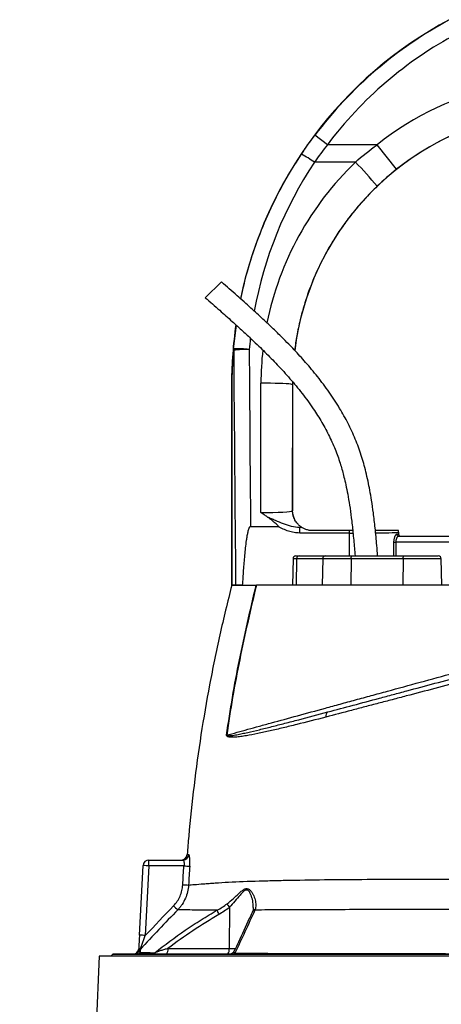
# Model space of a CAD drawing. Header units: millimetres. Extents: x 540 to 1430, y 615 to 2661.
# Tile 8 of 9: x 622 to 837, y 2149 to 2651. Entities that reach past the tile are written whole.
import ezdxf

# ---------------------------------------------------------------- set-up
doc = ezdxf.new("R2010")
doc.units = ezdxf.units.MM

msp = doc.modelspace()

# ---------------------------------------------------------------- linework, layer by layer
at = {"color": 7, "linetype": 'Continuous', "lineweight": 25}
for p, q in [((779.14, 2587.38), (772.75, 2592.19)), ((804.46, 2587.38), (779.14, 2587.38)), ((814.4, 2574.85), (804.46, 2587.38)), ((793.39, 2578.44), (772.55, 2578.44)), ((725.22, 2517.43), (716.96, 2509.42)), ((730.46, 2465.98), (730.4, 2465.98)), ((730.4, 2362.91), (730.4, 2465.98)), ((730.46, 2465.98), (730.46, 2362.91)), ((730.46, 2465.98), (730.46, 2465.98)), ((730.46, 2362.91), (730.46, 2465.98)), ((745.24, 2399.98), (745.29, 2465.86)), ((761.29, 2465.14), (761.24, 2400.75)), ((761.29, 2465.14), (761.4, 2465.14)), ((761.4, 2466.5), (761.4, 2465.14)), ((761.4, 2465.14), (761.4, 2400.91)), ((761.24, 2400.75), (761.4, 2400.91)), ((739.98, 2392.91), (754, 2392.91)), ((765.06, 2389.53), (765.06, 2392.53)), ((765.06, 2392.53), (765.95, 2392.53)), ((790.39, 2389.53), (765.06, 2389.53)), ((771.4, 2390.91), (790.39, 2390.91)), ((790.39, 2389.53), (790.39, 2390.91)), ((790.39, 2390.91), (792.05, 2390.91)), ((814.47, 2388.91), (815.39, 2388.91)), ((815.4, 2389.91), (815.39, 2389.9)), ((815.39, 2389.9), (815.39, 2388.91)), ((815.39, 2388.91), (815.4, 2388.91)), ((815.4, 2389.91), (815.4, 2388.91)), ((815.43, 2387.91), (917.05, 2387.91)), ((813.05, 2384.91), (813.95, 2384.91)), ((763.15, 2377.91), (764.76, 2377.91)), ((764.76, 2377.91), (778.07, 2377.91)), ((778.07, 2377.91), (791.7, 2377.91)), ((791.7, 2377.91), (818.17, 2377.91)), ((818.17, 2377.91), (835.64, 2377.91)), ((761.65, 2376.44), (761.42, 2362.91)), ((763.44, 2376.44), (763.23, 2362.91)), ((776.75, 2376.44), (763.44, 2376.44)), ((776.75, 2376.44), (776.55, 2362.91)), ((791.23, 2376.44), (776.75, 2376.44)), ((791.23, 2376.44), (791.15, 2362.91)), ((817.7, 2376.44), (791.23, 2376.44)), ((817.7, 2376.44), (817.62, 2362.91)), ((837.38, 2362.91), (837.14, 2376.44)), ((730.4, 2362.91), (730.46, 2362.91)), ((732.4, 2362.91), (730.46, 2362.91)), ((730.46, 2362.91), (730.46, 2362.91)), ((739.37, 2362.91), (742.69, 2362.91)), ((688.24, 2219.96), (688.24, 2222.91)), ((688.24, 2222.91), (705.57, 2222.91)), ((683.39, 2184.58), (685.25, 2220.07)), ((688.24, 2219.96), (686.38, 2184.48)), ((706.06, 2219.96), (688.24, 2219.96)), ((729.2, 2198.83), (729.1, 2177.86)), ((697.93, 2177.86), (729.1, 2177.86)), ((662.89, 2173.91), (622.39, 1211.91)), ((880.4, 2173.91), (662.89, 2173.91)), ((669.9, 2174.91), (668.9, 2173.91)), ((669.9, 2174.91), (669.9, 2174.91)), ((669.9, 2174.91), (880.4, 2174.91)), ((880.4, 2174.91), (669.9, 2174.91))]:
    msp.add_line(p, q, dxfattribs=at)
at = {"color": 8, "linetype": 'Continuous', "lineweight": 25}
for p, q in [((731.35, 2483.34), (732.8, 2495.37)), ((761.34, 2466.62), (761.29, 2465.14)), ((790.39, 2377.91), (790.39, 2389.53)), ((813.05, 2377.91), (813.05, 2384.91)), ((813.95, 2384.91), (813.95, 2377.91)), ((916.81, 2384.91), (813.95, 2384.91)), ((763.44, 2376.44), (761.65, 2376.44)), ((837.14, 2376.44), (817.7, 2376.44)), ((729.1, 2177.86), (732.35, 2177.86))]:
    msp.add_line(p, q, dxfattribs=at)
at = {"color": 7, "linetype": 'Continuous', "lineweight": 25, "flags": 128}
for points in [[(761.29, 2465.14), (761.06, 2465.25), (760.44, 2465.36), (759.46, 2465.46), (758.14, 2465.56), (756.51, 2465.64), (754.61, 2465.71), (752.48, 2465.77), (750.19, 2465.82), (747.77, 2465.85), (745.29, 2465.86)], [(791.23, 2376.44), (791.24, 2376.73), (791.27, 2377), (791.31, 2377.26), (791.37, 2377.48), (791.44, 2377.66), (791.52, 2377.8), (791.61, 2377.88), (791.7, 2377.91)], [(817.7, 2376.44), (817.71, 2376.73), (817.74, 2377), (817.78, 2377.26), (817.84, 2377.48), (817.91, 2377.66), (817.99, 2377.8), (818.08, 2377.88), (818.17, 2377.91)]]:
    msp.add_lwpolyline(points, dxfattribs=at)
at = {"color": 7, "linetype": 'Continuous', "lineweight": 25}
for centre, radius, start, end in [((940.4, 2465.98), 210, 118.1929, 168.2253), ((940.4, 2465.98), 209.85, 118.1929, 143.0256), ((940.4, 2465.98), 201.85, 118.1929, 143.0256), ((901.4, 2465.14), 156.01, 102.1224, 128.4138), ((901.4, 2465.14), 140, 102.1224, 172.9049), ((901.4, 2465.14), 140.01, 102.1224, 128.4138), ((740.81, 2534.23), 54.42, 54.3311, 62.5562), ((694.83, 2478.28), 140.53, 38.7223, 45.462), ((940.4, 2465.98), 210, 171.9067, 180), ((733.86, 2483.2), 2.52, 176.8653, 192.0026), ((733.55, 2436.56), 46.83, 82.9274, 92.6994), ((738.08, 2422.55), 60.49, 88.8275, 96.3421), ((769.24, 2400.76), 8, 180.0185, 209.1258), ((771.4, 2400.91), 10, 236.7363, 236.9813), ((815.45, 2388.89), 0.982, 178.9427, 268.9022), ((812.39, 2389.9), 3, 0.0179, 19.6354), ((816.39, 2388.91), 1, 179.9956, 269.9956), ((763.15, 2376.41), 1.5, 90, 179), ((764.85, 2376.5), 1.41, 93.8436, 182.5389), ((778.17, 2376.5), 1.41, 93.8436, 182.5389), ((835.64, 2376.41), 1.5, 1, 90), ((780.56, 2296.39), 2.26, 119.6226, 196.3097), ((726.93, 2275.1), 11.51, 85.1274, 85.6056), ((688.24, 2219.91), 3, 90, 177), ((704.7, 2225.91), 3, 270.4405, 355.6199), ((705.55, 2225.9), 2.99, 270.2096, 355.8389), ((685.25, 2177.04), 43.03, 86.003, 89.9958), ((710.87, 2282.16), 62.38, 265.58, 268.2871), ((709.53, 2272.53), 62.35, 266.259, 268.9678), ((753.46, 2253.62), 75.47, 225.7274, 227.962), ((729, 2198.21), 5.99, 187.968, 211.3551), ((735.04, 2203.87), 7.72, 204.7219, 220.8147), ((683.39, 2141.56), 43.03, 86.003, 89.9958), ((680.04, 2177.91), 3, 270, 357), ((685.88, 2175.32), 2.98, 136.1692, 154.1078), ((694.52, 2177.18), 3.48, 319.2953, 11.1942), ((725.68, 2177.18), 3.48, 319.2953, 11.1942), ((680.5, 2177.91), 3, 270.0167, 334.4806), ((681.56, 2177.86), 2.95, 270.0675, 316.5033), ((689.29, 2177.68), 2.77, 270.2417, 314.3681), ((729, 2177.91), 3, 270.0005, 335.3619), ((730.76, 2176.77), 1.86, 271.0939, 313.7425)]:
    msp.add_arc(centre, radius, start, end, dxfattribs=at)
at = {"color": 8, "linetype": 'Continuous', "lineweight": 25}
for centre, radius, start, end in [((742.86, 2195.25), 2.27, 105.7317, 154.6134), ((742.93, 2195.48), 2.25, 105.9618, 154.9508)]:
    msp.add_arc(centre, radius, start, end, dxfattribs=at)
for centre, major_axis, ratio, start_param, end_param in [((940.4, 2466.49), (0, 201.76), 1, 0.982585, 1.391125), ((901.4, 2465.73), (0, 156.1), 1, 0.764074, 1.372079), ((940.4, 2466.49), (0, 201.76), 1, 1.460239, 1.48873), ((901.4, 2465.73), (0, 156.1), 1, 1.461892, 1.570015), ((790.39, 2389.91), (25, 0), 0.01536, 4.712389, 4.784591), ((790.39, 2389.91), (25, 0), 0.01536, 5.276513, 6.265732)]:
    msp.add_ellipse(centre, major_axis=major_axis, ratio=ratio, start_param=start_param, end_param=end_param, dxfattribs=at)
at = {"color": 7, "linetype": 'Continuous', "lineweight": 25}
for centre, major_axis, ratio, start_param, end_param in [((830.4, 2772.73), (0, 2056.47), 0.048627, 1.712315, 1.771423), ((830.4, 2773.09), (0, 2056.47), 0.044737, 1.712315, 1.756735), ((745.24, 2400.76), (16, 0.01), 0.048575, 4.712297, 6.265657), ((769.4, 2400.91), (-5.66, -5.66), 0.999695, 5.497939, 5.499231), ((745.24, 2392.76), (24, 0), 0.017486, 5.683962, 5.749965), ((812.4, 2389.91), (2.12, 2.12), 0.999695, 5.497939, 5.837579), ((816.4, 2388.91), (1, 0), 0.999848, 3.141593, 4.712389)]:
    msp.add_ellipse(centre, major_axis=major_axis, ratio=ratio, start_param=start_param, end_param=end_param, dxfattribs=at)
for points in [[(765.9, 2582.53), (768.09, 2585.81), (770.37, 2589.04), (772.75, 2592.19)], [(779.14, 2587.38), (776.85, 2584.47), (774.66, 2581.49), (772.55, 2578.44)], [(793.39, 2578.44), (796.95, 2581.59), (800.64, 2584.57), (804.46, 2587.38)], [(814.4, 2574.85), (810.96, 2572.11), (807.64, 2569.23), (804.47, 2566.18)], [(705.46, 2210.31), (705.64, 2213.53), (705.84, 2216.75), (706.06, 2219.96)], [(709.01, 2219.81), (708.79, 2216.6), (708.59, 2213.4), (708.41, 2210.19)], [(702.92, 2197.57), (696.5, 2190.87), (690.11, 2184.13), (683.74, 2177.38)], [(686.38, 2184.48), (691.17, 2189.53), (695.96, 2194.57), (700.78, 2199.59)], [(723.06, 2197.38), (724.81, 2198.32), (726.47, 2199.39), (728.03, 2200.64)], [(729.2, 2198.83), (727.54, 2197.4), (725.76, 2196.17), (723.88, 2195.1)], [(742.32, 2197.64), (742.29, 2197.57), (742.27, 2197.51), (742.25, 2197.44)], [(683.74, 2177.38), (683.72, 2176.96), (683.71, 2176.44), (683.69, 2175.83)]]:
    msp.add_open_spline(points, degree=3, dxfattribs=at)
at = {"color": 8, "linetype": 'Continuous', "lineweight": 25}
for points, knots in [([(735.15, 2508.65), (735.54, 2510.76), (736.94, 2518.12), (740.62, 2530.58), (746.16, 2545.93), (752.49, 2559.7), (759.08, 2571.92), (763.62, 2578.99), (765.9, 2582.53)], [0, 0, 0, 0, 0.079758, 0.27903, 0.483159, 0.687289, 0.843363, 1, 1, 1, 1]), ([(804.47, 2566.18), (802.57, 2564.3), (798.78, 2560.55), (793.48, 2554.48), (788.49, 2548.11), (783.2, 2540.46), (777.86, 2531.44), (772.71, 2520.85), (768.44, 2509.75), (765.46, 2499.4), (763.5, 2490.34), (762.77, 2485.12), (762.43, 2482.64)], [0, 0, 0, 0, 0.083997, 0.167993, 0.253114, 0.338234, 0.460455, 0.582676, 0.708446, 0.834217, 0.921058, 1, 1, 1, 1]), ([(707.69, 2225.68), (707.69, 2225.68), (707.62, 2225.68), (707.84, 2225.68), (708.3, 2225.68), (708.53, 2225.68)], [0, 0, 0, 0, 0.0002356, 0.4991041, 1, 1, 1, 1]), ([(741.31, 2198.77), (741.33, 2199.11), (741.4, 2200.43), (741, 2202.93), (740.12, 2205.55), (739.08, 2207.23), (738.13, 2207.73), (737.2, 2207.54), (736.03, 2206.59), (734.34, 2204.67), (732.09, 2201.95), (730.16, 2199.87), (729.2, 2198.83)], [0, 0, 0, 0, 0.053617, 0.209017, 0.364121, 0.453665, 0.49845, 0.542934, 0.604328, 0.694554, 0.847243, 1, 1, 1, 1]), ([(732.05, 2175.43), (731.96, 2175.47), (731.67, 2175.62), (731.55, 2176.01), (731.53, 2176.37), (731.72, 2176.61), (731.75, 2176.64)], [0, 0, 0, 0, 0.122691, 0.445491, 0.923283, 1, 1, 1, 1])]:
    msp.add_open_spline(points, degree=3, knots=knots, dxfattribs=at)
at = {"color": 7, "linetype": 'Continuous', "lineweight": 25}
for points, knots in [([(804.74, 2377.91), (804.61, 2379.66), (804.23, 2384.4), (803.55, 2391.7), (802.65, 2399.38), (801.74, 2405.77), (800.81, 2411.17), (799.85, 2416.02), (798.48, 2421.98), (796.47, 2429.16), (793.47, 2437.4), (789.76, 2445.4), (785.29, 2453.41), (780.09, 2461.38), (774.26, 2469.17), (768.26, 2476.33), (763.28, 2481.77), (759.2, 2486.02), (755.68, 2489.58), (751.31, 2493.84), (746.06, 2498.79), (739.92, 2504.42), (732.87, 2510.7), (727.86, 2515.1), (725.22, 2517.43)], [0, 0, 0, 0, 0.031551, 0.085485, 0.13182, 0.170511, 0.201542, 0.230301, 0.25948, 0.311438, 0.364163, 0.416982, 0.469826, 0.529004, 0.587941, 0.644518, 0.696912, 0.720533, 0.75038, 0.786967, 0.830235, 0.880156, 0.936733, 1, 1, 1, 1]), ([(716.96, 2509.42), (719.4, 2507.28), (723.98, 2503.27), (730.36, 2497.6), (735.81, 2492.66), (740.33, 2488.46), (744.08, 2484.88), (747.37, 2481.66), (750.5, 2478.51), (754.8, 2474.06), (760.15, 2468.19), (766.3, 2460.74), (771.73, 2453.31), (776.39, 2445.95), (780.27, 2438.76), (783.46, 2431.53), (785.49, 2425.64), (786.79, 2421.2), (787.67, 2417.82), (788.59, 2413.87), (789.55, 2409.08), (790.5, 2403.47), (791.39, 2397.02), (792.2, 2389.75), (792.8, 2383.28), (793.13, 2379.24), (793.24, 2377.91)], [0, 0, 0, 0, 0.0615366, 0.1155777, 0.162106, 0.201141, 0.2327199, 0.2604366, 0.2885491, 0.317052, 0.3779138, 0.4391477, 0.500379, 0.5524867, 0.6044772, 0.6552004, 0.702424, 0.7224814, 0.7431331, 0.7686689, 0.7995136, 0.8357619, 0.8767124, 0.9230308, 0.9747313, 1, 1, 1, 1]), ([(730.46, 2465.98), (730.46, 2466.4), (730.46, 2466.81), (730.47, 2467.61), (730.47, 2468.01), (730.49, 2468.77), (730.5, 2469.15), (730.52, 2469.89), (730.53, 2470.25), (730.56, 2471.34), (730.59, 2472.05), (730.65, 2473.48), (730.69, 2474.19), (730.8, 2476.31), (730.89, 2477.72), (731.1, 2480.53), (731.21, 2481.93), (731.35, 2483.34)], [0, 0, 0, 0, 0.0625, 0.0625, 0.125, 0.125, 0.1875, 0.1875, 0.25, 0.25, 0.375, 0.375, 0.5, 0.5, 0.75, 0.75, 1, 1, 1, 1]), ([(731.4, 2482.67), (731.26, 2481.33), (731.14, 2479.99), (730.92, 2477.31), (730.82, 2475.96), (730.7, 2473.93), (730.67, 2473.25), (730.6, 2471.88), (730.58, 2471.2), (730.54, 2470.15), (730.53, 2469.8), (730.51, 2469.09), (730.5, 2468.73), (730.48, 2467.99), (730.47, 2467.6), (730.47, 2467.01), (730.46, 2466.81), (730.46, 2466.4), (730.46, 2466.19), (730.46, 2465.98)], [0, 0, 0, 0, 0.25, 0.25, 0.5, 0.5, 0.625, 0.625, 0.75, 0.75, 0.8125, 0.8125, 0.875, 0.875, 0.9375, 0.9375, 0.96875, 0.96875, 1, 1, 1, 1]), ([(748.49, 2397.76), (747.94, 2398.12), (747.39, 2398.49), (746.59, 2399.04), (746.32, 2399.23), (745.78, 2399.61), (745.51, 2399.8), (745.24, 2399.98)], [0, 0, 0, 0, 0.5, 0.5, 0.75, 0.75, 1, 1, 1, 1]), ([(762.25, 2396.86), (762.17, 2397.06), (762.08, 2397.26), (761.92, 2397.71), (761.84, 2397.96), (761.72, 2398.37), (761.69, 2398.52), (761.61, 2398.84), (761.58, 2399.01), (761.51, 2399.39), (761.48, 2399.61), (761.44, 2400), (761.43, 2400.15), (761.41, 2400.4), (761.41, 2400.49), (761.4, 2400.69), (761.4, 2400.79), (761.4, 2400.9)], [0, 0, 0, 0, 0.25, 0.25, 0.5, 0.5, 0.625, 0.625, 0.75, 0.75, 0.875, 0.875, 0.9375, 0.9375, 0.96875, 0.96875, 1, 1, 1, 1]), ([(739.98, 2392.91), (739.9, 2392.91), (739.82, 2392.88), (739.69, 2392.79), (739.63, 2392.74), (739.47, 2392.55), (739.39, 2392.41), (739.17, 2391.99), (739.05, 2391.69), (738.85, 2391.08), (738.77, 2390.77), (738.61, 2390.15), (738.53, 2389.84), (738.33, 2388.91), (738.21, 2388.28), (738, 2387.03), (737.9, 2386.4), (737.62, 2384.5), (737.47, 2383.23), (737.18, 2380.7), (737.05, 2379.43), (736.69, 2375.63), (736.49, 2373.09), (736.12, 2368), (735.96, 2365.46), (735.81, 2362.91)], [0, 0, 0, 0, 0.007812, 0.007812, 0.015625, 0.015625, 0.03125, 0.03125, 0.0625, 0.0625, 0.09375, 0.09375, 0.125, 0.125, 0.1875, 0.1875, 0.25, 0.25, 0.375, 0.375, 0.5, 0.5, 0.75, 0.75, 1, 1, 1, 1]), ([(748.49, 2397.76), (749.18, 2397.52), (749.86, 2397.24), (751.22, 2396.67), (751.89, 2396.38), (753.9, 2395.5), (755.23, 2394.92), (757.27, 2394.14), (757.95, 2393.89), (759.33, 2393.44), (760.03, 2393.24), (762.16, 2392.73), (763.59, 2392.52), (765.06, 2392.53)], [0, 0, 0, 0, 0.125, 0.125, 0.25, 0.25, 0.5, 0.5, 0.625, 0.625, 0.75, 0.75, 1, 1, 1, 1]), ([(754, 2392.91), (754.05, 2392.91), (754.09, 2392.91), (754.14, 2392.94), (754.15, 2392.96), (754.16, 2393), (754.16, 2393.02), (754.14, 2393.08), (754.12, 2393.11), (754.08, 2393.18), (754.05, 2393.21), (753.93, 2393.37), (753.81, 2393.48), (753.46, 2393.8), (753.22, 2394.01), (752.5, 2394.63), (752.01, 2395.03), (751.02, 2395.84), (750.53, 2396.24), (749.53, 2397.03), (749.02, 2397.41), (748.49, 2397.76)], [0, 0, 0, 0, 0.015625, 0.015625, 0.023438, 0.023438, 0.03125, 0.03125, 0.046875, 0.046875, 0.0625, 0.0625, 0.125, 0.125, 0.25, 0.25, 0.5, 0.5, 0.75, 0.75, 1, 1, 1, 1]), ([(765.06, 2389.53), (764.08, 2389.53), (763.11, 2389.62), (761.68, 2389.86), (761.2, 2389.96), (760.26, 2390.2), (759.78, 2390.33), (757.46, 2391.09), (755.7, 2391.93), (754, 2392.91)], [0, 0, 0, 0, 0.25, 0.25, 0.375, 0.375, 0.5, 0.5, 1, 1, 1, 1]), ([(765.91, 2392.55), (765.88, 2392.57), (765.75, 2392.65), (765.38, 2392.92), (765.23, 2393.03), (764.89, 2393.31), (764.7, 2393.48), (764.29, 2393.87), (764.07, 2394.09), (763.63, 2394.6), (763.41, 2394.88), (762.99, 2395.48), (762.79, 2395.8), (762.54, 2396.27), (762.46, 2396.42), (762.33, 2396.68), (762.28, 2396.8), (762.25, 2396.86)], [0, 0, 0, 0, 0.25, 0.25, 0.375, 0.375, 0.5, 0.5, 0.625, 0.625, 0.75, 0.75, 0.875, 0.875, 0.9375, 0.9375, 1, 1, 1, 1]), ([(765.95, 2392.53), (765.95, 2392.52), (765.97, 2392.51), (766.04, 2392.47), (766.09, 2392.43), (766.28, 2392.32), (766.45, 2392.22), (766.84, 2392.01), (767.07, 2391.89), (767.54, 2391.68), (767.79, 2391.58), (768.31, 2391.39), (768.59, 2391.31), (769.13, 2391.17), (769.41, 2391.11), (770.25, 2390.96), (770.82, 2390.91), (771.4, 2390.91)], [0, 0, 0, 0, 0.0625, 0.0625, 0.125, 0.125, 0.25, 0.25, 0.375, 0.375, 0.5, 0.5, 0.625, 0.625, 0.75, 0.75, 1, 1, 1, 1]), ([(803.58, 2390.91), (803.74, 2390.91), (805.12, 2390.91), (807.39, 2390.91), (810.24, 2390.91), (812.49, 2390.91), (814.04, 2390.91), (814.98, 2390.91), (815.14, 2390.91), (815.22, 2390.91)], [0, 0, 0, 0, 0.021068, 0.192382, 0.363695, 0.534798, 0.7059, 0.85295, 1, 1, 1, 1]), ([(813.05, 2384.91), (813.05, 2385.18), (813.06, 2385.45), (813.11, 2385.96), (813.14, 2386.21), (813.23, 2386.7), (813.28, 2386.93), (813.4, 2387.36), (813.47, 2387.56), (813.61, 2387.93), (813.69, 2388.09), (813.85, 2388.38), (813.93, 2388.5), (814.09, 2388.7), (814.17, 2388.78), (814.32, 2388.88), (814.4, 2388.91), (814.47, 2388.91)], [0, 0, 0, 0, 0.125, 0.125, 0.25, 0.25, 0.375, 0.375, 0.5, 0.5, 0.625, 0.625, 0.75, 0.75, 0.875, 0.875, 1, 1, 1, 1]), ([(815.43, 2387.91), (815.36, 2387.91), (815.29, 2387.89), (815.13, 2387.82), (815.05, 2387.76), (814.88, 2387.62), (814.8, 2387.53), (814.64, 2387.33), (814.56, 2387.21), (814.41, 2386.94), (814.34, 2386.79), (814.21, 2386.47), (814.15, 2386.29), (814.06, 2385.93), (814.02, 2385.73), (813.97, 2385.33), (813.95, 2385.12), (813.95, 2384.91)], [0, 0, 0, 0, 0.125, 0.125, 0.25, 0.25, 0.375, 0.375, 0.5, 0.5, 0.625, 0.625, 0.75, 0.75, 0.875, 0.875, 1, 1, 1, 1]), ([(730.4, 2362.91), (728.33, 2354.5), (724.18, 2337.69), (719.01, 2312.25), (714.6, 2286.67), (711.09, 2260.96), (708.82, 2240.62), (708.01, 2228.83), (707.79, 2225.67)], [0, 0, 0, 0, 0.186516, 0.372902, 0.559207, 0.74548, 0.931769, 1, 1, 1, 1]), ([(727.81, 2286.58), (728.7, 2293), (729.69, 2299.41), (731.89, 2312.2), (733.09, 2318.57), (735.65, 2331.29), (737.02, 2337.63), (739.86, 2350.29), (741.35, 2356.61), (742.87, 2362.91)], [0, 0, 0, 0, 0.25, 0.25, 0.5, 0.5, 0.75, 0.75, 1, 1, 1, 1]), ([(742.98, 2362.91), (739.93, 2350.3), (737.03, 2337.65), (733.18, 2318.57), (731.98, 2312.19), (729.79, 2299.4), (728.79, 2292.99), (727.91, 2286.57)], [0, 0, 0, 0, 0.5, 0.5, 0.75, 0.75, 1, 1, 1, 1]), ([(730.4, 2362.91), (730.4, 2362.91), (730.4, 2362.91), (730.41, 2362.91), (730.44, 2362.91), (730.47, 2362.91), (730.51, 2362.91), (730.57, 2362.91), (730.63, 2362.91), (730.7, 2362.91), (730.78, 2362.91), (730.87, 2362.91), (731.11, 2362.91), (731.63, 2362.91), (732.62, 2362.91), (733.89, 2362.91), (735.09, 2362.91), (736.05, 2362.91), (736.65, 2362.91), (737.29, 2362.91), (737.95, 2362.91), (738.64, 2362.91), (739.13, 2362.91), (739.37, 2362.91)], [0, 0, 0, 0, 0.0227397, 0.045471, 0.0681961, 0.0909169, 0.1136355, 0.1363538, 0.159074, 0.1817982, 0.2045282, 0.2272662, 0.2500142, 0.3749951, 0.5000011, 0.624982, 0.749988, 0.7916706, 0.8333309, 0.8749814, 0.9166347, 0.9583034, 1, 1, 1, 1]), ([(735.81, 2362.91), (735.37, 2362.91), (734.97, 2362.91), (734.42, 2362.91), (734.24, 2362.91), (733.91, 2362.91), (733.75, 2362.91), (733.31, 2362.91), (733.07, 2362.91), (732.67, 2362.91), (732.51, 2362.91), (732.4, 2362.91)], [0, 0, 0, 0, 0.25, 0.25, 0.375, 0.375, 0.5, 0.5, 0.75, 0.75, 1, 1, 1, 1]), ([(852.19, 2362.91), (841.08, 2362.91), (819.21, 2362.91), (788.98, 2362.91), (762.81, 2362.91), (748.89, 2362.91), (742.98, 2362.91)], [0.5613215, 0.5613215, 0.5613215, 0.5613215, 0.6404767, 0.7196318, 0.798787, 0.8776759, 0.8776759, 0.8776759, 0.8776759]), ([(779.45, 2298.35), (783.62, 2299.47), (787.9, 2300.61), (796.65, 2302.96), (801.13, 2304.16), (807.99, 2306), (810.3, 2306.61), (814.94, 2307.86), (817.28, 2308.49), (824.34, 2310.38), (829.1, 2311.65), (838.8, 2314.25), (843.73, 2315.57), (850, 2317.25), (851.26, 2317.59), (853.8, 2318.27), (855.07, 2318.61), (858.88, 2319.63), (861.42, 2320.31), (869.05, 2322.36), (874.14, 2323.72), (884.33, 2326.45), (889.43, 2327.82), (894.54, 2329.19)], [0, 0, 0, 0, 0.125, 0.125, 0.25, 0.25, 0.3125, 0.3125, 0.375, 0.375, 0.5, 0.5, 0.625, 0.625, 0.65625, 0.65625, 0.6875, 0.6875, 0.75, 0.75, 0.875, 0.875, 1, 1, 1, 1]), ([(895.63, 2326.53), (890.43, 2325.16), (885.24, 2323.8), (874.86, 2321.08), (869.67, 2319.72), (861.9, 2317.68), (859.32, 2317), (855.44, 2315.98), (854.14, 2315.64), (851.56, 2314.97), (850.28, 2314.63), (843.88, 2312.95), (838.86, 2311.63), (828.99, 2309.03), (824.13, 2307.76), (816.95, 2305.87), (814.57, 2305.24), (809.84, 2304), (807.49, 2303.39), (802.83, 2302.16), (800.52, 2301.56), (795.95, 2300.36), (793.7, 2299.77), (787, 2298.01), (782.65, 2296.87), (778.4, 2295.75)], [0, 0, 0, 0, 0.125, 0.125, 0.25, 0.25, 0.3125, 0.3125, 0.34375, 0.34375, 0.375, 0.375, 0.5, 0.5, 0.625, 0.625, 0.6875, 0.6875, 0.75, 0.75, 0.8125, 0.8125, 0.875, 0.875, 1, 1, 1, 1]), ([(727.91, 2286.57), (731.25, 2287.49), (734.83, 2288.47), (740.55, 2290.04), (742.52, 2290.58), (746.54, 2291.68), (748.6, 2292.25), (754.91, 2293.98), (759.3, 2295.18), (768.45, 2297.68), (773.21, 2298.98), (780.62, 2301.01), (783.13, 2301.7), (786.98, 2302.75), (788.28, 2303.1), (790.88, 2303.81), (792.19, 2304.17), (796.15, 2305.25), (798.82, 2305.98), (804.23, 2307.46), (806.96, 2308.2), (815.21, 2310.46), (820.79, 2311.98), (832.14, 2315.08), (837.9, 2316.65), (843.75, 2318.24)], [0, 0, 0, 0, 0.125, 0.125, 0.1875, 0.1875, 0.25, 0.25, 0.375, 0.375, 0.5, 0.5, 0.5625, 0.5625, 0.59375, 0.59375, 0.625, 0.625, 0.6875, 0.6875, 0.75, 0.75, 0.875, 0.875, 1, 1, 1, 1]), ([(727.91, 2286.57), (727.9, 2286.54), (727.9, 2286.52), (727.91, 2286.48), (727.92, 2286.46), (727.95, 2286.42), (727.97, 2286.4), (728.03, 2286.35), (728.08, 2286.33), (728.23, 2286.29), (728.33, 2286.28), (728.63, 2286.25), (728.84, 2286.25), (729.46, 2286.27), (729.89, 2286.31), (731.17, 2286.47), (732.05, 2286.62), (733.84, 2286.95), (734.76, 2287.13), (736.62, 2287.52), (737.57, 2287.73), (740.46, 2288.37), (742.44, 2288.84), (746.54, 2289.83), (748.65, 2290.35), (752.99, 2291.43), (755.22, 2292), (759.8, 2293.17), (762.15, 2293.78), (769.32, 2295.65), (774.29, 2296.97), (779.45, 2298.35)], [0, 0, 0, 0, 0.000977, 0.000977, 0.001953, 0.001953, 0.003906, 0.003906, 0.007813, 0.007813, 0.015625, 0.015625, 0.03125, 0.03125, 0.0625, 0.0625, 0.125, 0.125, 0.1875, 0.1875, 0.25, 0.25, 0.375, 0.375, 0.5, 0.5, 0.625, 0.625, 0.75, 0.75, 1, 1, 1, 1]), ([(778.4, 2295.75), (773.26, 2294.41), (768.3, 2293.14), (761.18, 2291.38), (758.85, 2290.81), (754.31, 2289.72), (752.09, 2289.21), (747.8, 2288.24), (745.72, 2287.78), (741.69, 2286.95), (739.74, 2286.58), (736.92, 2286.1), (736, 2285.95), (734.19, 2285.71), (733.3, 2285.6), (732.01, 2285.5), (731.58, 2285.47), (730.74, 2285.45), (730.33, 2285.45), (729.72, 2285.49), (729.52, 2285.5), (729.12, 2285.56), (728.92, 2285.59), (728.63, 2285.67), (728.54, 2285.7), (728.35, 2285.78), (728.26, 2285.82), (728.08, 2285.93), (728, 2286), (727.89, 2286.16), (727.85, 2286.22), (727.82, 2286.33), (727.81, 2286.38), (727.8, 2286.47), (727.81, 2286.53), (727.81, 2286.58)], [0, 0, 0, 0, 0.25, 0.25, 0.375, 0.375, 0.5, 0.5, 0.625, 0.625, 0.75, 0.75, 0.8125, 0.8125, 0.875, 0.875, 0.90625, 0.90625, 0.9375, 0.9375, 0.953125, 0.953125, 0.96875, 0.96875, 0.976563, 0.976563, 0.984375, 0.984375, 0.992188, 0.992188, 0.996094, 0.996094, 0.998047, 0.998047, 1, 1, 1, 1]), ([(705.57, 2222.91), (705.61, 2222.91), (705.66, 2222.89), (705.75, 2222.82), (705.8, 2222.77), (705.88, 2222.62), (705.92, 2222.53), (705.99, 2222.32), (706.03, 2222.2), (706.08, 2221.93), (706.1, 2221.78), (706.13, 2221.46), (706.14, 2221.29), (706.14, 2220.75), (706.12, 2220.36), (706.06, 2219.96)], [0, 0, 0, 0, 0.125, 0.125, 0.25, 0.25, 0.375, 0.375, 0.5, 0.5, 0.625, 0.625, 0.75, 0.75, 1, 1, 1, 1]), ([(709.01, 2219.81), (709.03, 2220.19), (709.05, 2220.57), (709.08, 2221.33), (709.08, 2221.7), (709.08, 2222.22), (709.08, 2222.4), (709.07, 2222.74), (709.07, 2222.9), (709.05, 2223.38), (709.03, 2223.68), (708.98, 2224.22), (708.95, 2224.47), (708.88, 2224.9), (708.85, 2225.08), (708.79, 2225.3), (708.76, 2225.37), (708.72, 2225.48), (708.7, 2225.53), (708.63, 2225.64), (708.58, 2225.68), (708.53, 2225.68)], [0, 0, 0, 0, 0.125, 0.125, 0.25, 0.25, 0.3125, 0.3125, 0.375, 0.375, 0.5, 0.5, 0.625, 0.625, 0.75, 0.75, 0.8125, 0.8125, 0.875, 0.875, 1, 1, 1, 1]), ([(708.41, 2210.19), (709.19, 2210.26), (710.23, 2210.35), (712.79, 2210.56), (714.31, 2210.68), (716.96, 2210.89), (717.9, 2210.96), (719.41, 2211.07), (719.93, 2211.11), (720.97, 2211.19), (721.5, 2211.23), (724.19, 2211.41), (726.45, 2211.54), (733.58, 2211.9), (738.78, 2212.1), (747.25, 2212.36), (750.18, 2212.44), (754.74, 2212.55), (756.29, 2212.58), (759.45, 2212.64), (761.05, 2212.67), (769.14, 2212.82), (775.92, 2212.91), (790.07, 2213.04), (797.45, 2213.09), (807.04, 2213.14), (808.98, 2213.14), (812.89, 2213.16), (814.86, 2213.16), (820.79, 2213.18), (824.78, 2213.19), (830.82, 2213.19), (832.84, 2213.19), (836.91, 2213.2), (838.96, 2213.2), (845.12, 2213.21), (849.28, 2213.22), (855.59, 2213.22), (857.71, 2213.22), (860.91, 2213.22), (861.98, 2213.22), (864.12, 2213.22), (865.2, 2213.23), (870.58, 2213.23), (874.87, 2213.23), (883.43, 2213.23), (887.69, 2213.23), (896.18, 2213.23), (900.41, 2213.23), (908.84, 2213.23), (913.04, 2213.24), (919.32, 2213.24), (921.41, 2213.24), (925.56, 2213.24), (927.61, 2213.24), (937.79, 2213.25), (945.63, 2213.26), (956.96, 2213.28), (960.67, 2213.29), (966.11, 2213.3), (967.91, 2213.3), (971.44, 2213.31), (973.17, 2213.32), (981.69, 2213.34), (988.02, 2213.36), (996.77, 2213.39), (999.56, 2213.4), (1002.9, 2213.42), (1003.56, 2213.42), (1004.86, 2213.43), (1005.51, 2213.43), (1007.41, 2213.44), (1008.63, 2213.44), (1012.18, 2213.46), (1014.39, 2213.47), (1018.48, 2213.49), (1020.36, 2213.51), (1022.09, 2213.52)], [0, 0, 0, 0, 0.03125, 0.03125, 0.0625, 0.0625, 0.078125, 0.078125, 0.085938, 0.085938, 0.09375, 0.09375, 0.125, 0.125, 0.1875, 0.1875, 0.21875, 0.21875, 0.234375, 0.234375, 0.25, 0.25, 0.3125, 0.3125, 0.375, 0.375, 0.390625, 0.390625, 0.40625, 0.40625, 0.4375, 0.4375, 0.453125, 0.453125, 0.46875, 0.46875, 0.5, 0.5, 0.515625, 0.515625, 0.523438, 0.523438, 0.53125, 0.53125, 0.5625, 0.5625, 0.59375, 0.59375, 0.625, 0.625, 0.65625, 0.65625, 0.671875, 0.671875, 0.6875, 0.6875, 0.75, 0.75, 0.78125, 0.78125, 0.796875, 0.796875, 0.8125, 0.8125, 0.875, 0.875, 0.90625, 0.90625, 0.914063, 0.914063, 0.921875, 0.921875, 0.9375, 0.9375, 0.96875, 0.96875, 1, 1, 1, 1]), ([(700.78, 2199.59), (701.47, 2200.31), (702.1, 2201.09), (703.2, 2202.74), (703.68, 2203.61), (704.48, 2205.45), (704.8, 2206.39), (705.26, 2208.32), (705.41, 2209.31), (705.46, 2210.31)], [0, 0, 0, 0, 0.25, 0.25, 0.5, 0.5, 0.75, 0.75, 1, 1, 1, 1]), ([(708.41, 2210.19), (708.34, 2209.01), (708.17, 2207.86), (707.64, 2205.59), (707.27, 2204.49), (706.33, 2202.32), (705.77, 2201.3), (704.8, 2199.84), (704.45, 2199.36), (703.72, 2198.44), (703.33, 2198), (702.92, 2197.57)], [0, 0, 0, 0, 0.25, 0.25, 0.5, 0.5, 0.75, 0.75, 0.875, 0.875, 1, 1, 1, 1]), ([(728.03, 2200.64), (729.15, 2201.55), (730.22, 2202.47), (731.75, 2203.85), (732.25, 2204.31), (733.24, 2205.21), (733.73, 2205.65), (734.7, 2206.51), (735.17, 2206.92), (735.89, 2207.47), (736.13, 2207.64), (736.62, 2207.93), (736.86, 2208.06), (737.34, 2208.26), (737.58, 2208.33), (738.05, 2208.38), (738.28, 2208.36), (738.72, 2208.25), (738.93, 2208.16), (739.32, 2207.92), (739.5, 2207.78), (739.85, 2207.46), (740.01, 2207.29), (740.32, 2206.92), (740.46, 2206.73), (740.87, 2206.13), (741.11, 2205.71), (741.75, 2204.42), (742.08, 2203.53), (742.42, 2202.2), (742.51, 2201.76), (742.64, 2200.89), (742.67, 2200.46), (742.69, 2199.2), (742.58, 2198.39), (742.32, 2197.64)], [0, 0, 0, 0, 0.125, 0.125, 0.1875, 0.1875, 0.25, 0.25, 0.3125, 0.3125, 0.34375, 0.34375, 0.375, 0.375, 0.40625, 0.40625, 0.4375, 0.4375, 0.46875, 0.46875, 0.5, 0.5, 0.53125, 0.53125, 0.5625, 0.5625, 0.625, 0.625, 0.75, 0.75, 0.8125, 0.8125, 0.875, 0.875, 1, 1, 1, 1]), ([(691.23, 2175.7), (696.28, 2179.7), (701.45, 2183.54), (709.4, 2188.98), (712.09, 2190.74), (717.52, 2194.15), (720.28, 2195.8), (723.06, 2197.38)], [0, 0, 0, 0, 0.5, 0.5, 0.75, 0.75, 1, 1, 1, 1]), ([(723.06, 2197.38), (720.64, 2197.38), (718.35, 2197.39), (715.67, 2197.4), (715.14, 2197.4), (714.11, 2197.41), (713.59, 2197.41), (712.11, 2197.43), (711.18, 2197.44), (708.59, 2197.47), (707.11, 2197.49), (704.64, 2197.54), (703.66, 2197.56), (702.92, 2197.57)], [0, 0, 0, 0, 0.25, 0.25, 0.3125, 0.3125, 0.375, 0.375, 0.5, 0.5, 0.75, 0.75, 1, 1, 1, 1]), ([(742.25, 2197.44), (740.55, 2193.72), (738.85, 2190.04), (735.45, 2182.71), (733.75, 2179.06), (732.05, 2175.43)], [0, 0, 0, 0, 0.5, 0.5, 1, 1, 1, 1]), ([(741.35, 2198.77), (741.33, 2198.38), (741.28, 2197.55), (741.1, 2196.79), (740.92, 2196.47), (740.9, 2196.44)], [0, 0, 0, 0, 0.438433, 0.939511, 1, 1, 1, 1]), ([(1018.13, 2197.4), (1017.22, 2197.41), (1016.28, 2197.41), (1014.35, 2197.42), (1013.37, 2197.42), (1010.35, 2197.44), (1008.26, 2197.45), (1001.79, 2197.47), (997.19, 2197.49), (987.43, 2197.52), (982.27, 2197.53), (975.47, 2197.55), (974.09, 2197.55), (971.3, 2197.56), (969.89, 2197.56), (965.64, 2197.57), (962.76, 2197.57), (954, 2197.59), (947.99, 2197.6), (938.73, 2197.61), (935.59, 2197.61), (930.83, 2197.61), (929.24, 2197.61), (926.02, 2197.61), (924.4, 2197.62), (916.26, 2197.62), (909.72, 2197.62), (896.56, 2197.62), (889.95, 2197.62), (879.98, 2197.62), (876.65, 2197.62), (871.63, 2197.62), (869.96, 2197.62), (866.61, 2197.62), (864.93, 2197.62), (859.91, 2197.62), (856.59, 2197.62), (850.01, 2197.63), (846.75, 2197.63), (840.29, 2197.64), (837.08, 2197.64), (830.72, 2197.65), (827.57, 2197.65), (821.31, 2197.66), (818.2, 2197.66), (813.57, 2197.66), (812.03, 2197.65), (808.97, 2197.65), (807.44, 2197.65), (799.85, 2197.65), (793.97, 2197.64), (782.58, 2197.61), (777.07, 2197.59), (766.42, 2197.55), (761.29, 2197.53), (755.11, 2197.5), (753.89, 2197.5), (751.47, 2197.48), (750.27, 2197.48), (746.74, 2197.46), (744.46, 2197.45), (742.25, 2197.44)], [0, 0, 0, 0, 0.015625, 0.015625, 0.03125, 0.03125, 0.0625, 0.0625, 0.125, 0.125, 0.1875, 0.1875, 0.203125, 0.203125, 0.21875, 0.21875, 0.25, 0.25, 0.3125, 0.3125, 0.34375, 0.34375, 0.359375, 0.359375, 0.375, 0.375, 0.4375, 0.4375, 0.5, 0.5, 0.53125, 0.53125, 0.546875, 0.546875, 0.5625, 0.5625, 0.59375, 0.59375, 0.625, 0.625, 0.65625, 0.65625, 0.6875, 0.6875, 0.71875, 0.71875, 0.734375, 0.734375, 0.75, 0.75, 0.8125, 0.8125, 0.875, 0.875, 0.9375, 0.9375, 0.953125, 0.953125, 0.96875, 0.96875, 1, 1, 1, 1]), ([(723.88, 2195.1), (719.38, 2192.52), (714.97, 2189.79), (706.32, 2184.02), (702.08, 2181), (697.93, 2177.86)], [0, 0, 0, 0, 0.5, 0.5, 1, 1, 1, 1]), ([(740.81, 2196.23), (740.33, 2195.17), (738.01, 2190.07), (734.97, 2183.56), (732.42, 2178.14), (731.72, 2176.65)], [0, 0, 0, 0, 0.160365, 0.770312, 1, 1, 1, 1]), ([(740.9, 2196.42), (740.88, 2196.38), (740.85, 2196.31), (740.82, 2196.25), (740.81, 2196.24)], [0, 0, 0, 0, 0.701149, 1, 1, 1, 1]), ([(683.39, 2184.58), (683.36, 2183.98), (683.33, 2183.37), (683.26, 2182.17), (683.23, 2181.58), (683.17, 2180.42), (683.14, 2179.86), (683.1, 2179.04), (683.08, 2178.77), (683.06, 2178.25), (683.04, 2178), (683.03, 2177.75)], [0, 0, 0, 0, 0.25, 0.25, 0.5, 0.5, 0.75, 0.75, 0.875, 0.875, 1, 1, 1, 1]), ([(683.74, 2177.38), (683.75, 2177.41), (683.77, 2177.48), (683.84, 2177.66), (683.88, 2177.77), (684.02, 2178.13), (684.12, 2178.41), (684.34, 2178.99), (684.45, 2179.29), (684.68, 2179.91), (684.8, 2180.22), (685.16, 2181.18), (685.4, 2181.83), (685.89, 2183.15), (686.14, 2183.81), (686.38, 2184.48)], [0, 0, 0, 0, 0.0625, 0.0625, 0.125, 0.125, 0.25, 0.25, 0.375, 0.375, 0.5, 0.5, 0.75, 0.75, 1, 1, 1, 1]), ([(683.03, 2177.75), (683.03, 2177.65), (683.04, 2177.54), (683.07, 2177.31), (683.09, 2177.2), (683.14, 2176.98), (683.16, 2176.88), (683.19, 2176.71), (683.2, 2176.64), (683.2, 2176.62)], [0, 0, 0, 0, 0.25, 0.25, 0.5, 0.5, 0.75, 0.75, 1, 1, 1, 1]), ([(697.93, 2177.86), (697.31, 2177.67), (696.69, 2177.48), (695.48, 2177.11), (694.88, 2176.93), (693.71, 2176.56), (693.15, 2176.37), (692.35, 2176.1), (692.09, 2176.02), (691.62, 2175.85), (691.41, 2175.77), (691.23, 2175.7)], [0, 0, 0, 0, 0.25, 0.25, 0.5, 0.5, 0.75, 0.75, 0.875, 0.875, 1, 1, 1, 1]), ([(683.2, 2176.62), (683.25, 2176.51), (683.3, 2176.39), (683.45, 2176.13), (683.55, 2175.98), (683.69, 2175.83)], [0, 0, 0, 0, 0.5, 0.5, 1, 1, 1, 1]), ([(683.69, 2175.83), (684.11, 2175.82), (684.57, 2175.81), (685.62, 2175.79), (686.19, 2175.78), (688.08, 2175.75), (689.55, 2175.73), (691.23, 2175.7)], [0, 0, 0, 0, 0.25, 0.25, 0.5, 0.5, 1, 1, 1, 1]), ([(683.69, 2175.83), (683.94, 2175.54), (684.24, 2175.32), (684.92, 2175.01), (685.3, 2174.91), (685.73, 2174.91)], [0, 0, 0, 0, 0.5, 0.5, 1, 1, 1, 1]), ([(732.05, 2175.43), (733.8, 2175.42), (735.6, 2175.42), (739.26, 2175.41), (741.14, 2175.4), (746.84, 2175.39), (750.77, 2175.38), (762.94, 2175.36), (771.55, 2175.35), (785.23, 2175.34), (789.88, 2175.34), (799.33, 2175.33), (804.14, 2175.33), (813.91, 2175.33), (818.88, 2175.33), (826.46, 2175.33), (829, 2175.33), (834.11, 2175.33), (836.68, 2175.33), (839.25, 2175.33)], [0, 0, 0, 0, 0.0625, 0.0625, 0.125, 0.125, 0.25, 0.25, 0.5, 0.5, 0.625, 0.625, 0.75, 0.75, 0.875, 0.875, 0.9375, 0.9375, 1, 1, 1, 1])]:
    msp.add_open_spline(points, degree=3, knots=knots, dxfattribs=at)

doc.saveas('drawing.dxf')
